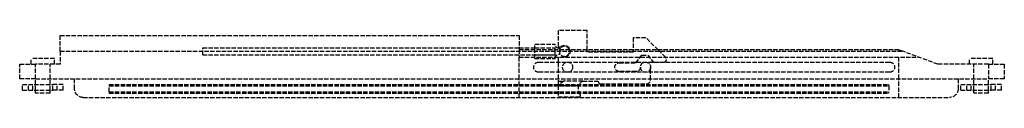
# Model space of a CAD drawing. Header units: millimetres. Extents: x -8 to 333, y -6 to 17.
import ezdxf

# ---------------------------------------------------------------- set-up
doc = ezdxf.new("R2010")
doc.units = ezdxf.units.MM
doc.header["$LTSCALE"] = 10
doc.linetypes.add('ALLCAD_Strich', pattern=[0.2, 0.15, -0.05])
doc.layers.add('BESCH_KONT_sich_schn_ansi_2d', color=40, linetype='Continuous')

msp = doc.modelspace()

# ---------------------------------------------------------------- linework, layer by layer
at = {"layer": 'BESCH_KONT_sich_schn_ansi_2d', "linetype": 'ALLCAD_Strich', "extrusion": (0, 1, -2.22045e-16)}
for p, q in [((6, 9.5), (6, 15)), ((6, 15), (165, 15)), ((165, 15), (165, 10)), ((188.5, 16.7), (178.5, 16.7)), ((178.5, 16.7), (178.5, 11)), ((188.5, 10), (188.5, 16.7)), ((208.89, 14.2), (204.5, 14.2)), ((204.5, 14.2), (204.5, 10)), ((213.09, 10), (208.89, 14.2)), ((55.4, 8.25), (55.4, 10.75)), ((55.4, 10.75), (165, 10.75)), ((165, 10.75), (170.4, 10.75)), ((170.4, 10), (170.4, 12)), ((170.4, 12), (177.4, 12)), ((170.4, 10.75), (177.4, 10.75)), ((170.4, 10.75), (177.4, 10.75)), ((177.4, 8.25), (177.4, 10.75)), ((177.4, 8.25), (177.4, 10.75)), ((178.5, 11), (179.33, 11)), ((179.21, 10.5), (178.9, 10.5)), ((4, 7), (-4, 7)), ((-4, 5), (-4, 7)), ((4, 5), (4, 7)), ((6, 9.5), (297.85, 9.5)), ((6, 9.5), (6, 5)), ((55.4, 8.25), (177.4, 8.25)), ((296.5, 10), (165, 10)), ((165, 10), (165, 7.5)), ((165, 7.5), (303.25, 7.5)), ((165, 0), (165, 7.5)), ((170.4, 7), (170.4, 10)), ((170.4, 8.25), (177.4, 8.25)), ((170.4, 7), (177.4, 7)), ((178.5, 7.5), (178.5, -2.3)), ((178.9, 8.5), (179.21, 8.5)), ((188.5, 9.2), (188.5, 10)), ((204.5, 9.2), (188.5, 9.2)), ((204.5, 10), (204.5, 9.2)), ((205.34, 5.5), (207.5, 8.2)), ((207.5, 8.2), (209.5, 8.2)), ((209.5, 8.2), (211.2, 6.08)), ((215.68, 7.41), (213.09, 10)), ((296.5, 10), (297.85, 9.5)), ((296.5, 0), (296.5, 7.5)), ((310, 5), (297.85, 9.5)), ((329, 7), (321, 7)), ((321, 5), (321, 7)), ((329, 5), (329, 7)), ((-8, 5), (-2.5, 5)), ((-8, 0), (-8, 5)), ((6, 5), (-2.5, 5)), ((-2.5, 0), (-2.5, 5)), ((2.5, 0), (2.5, 5)), ((2.5, 0), (2.5, 5)), ((171.75, 5.75), (293.25, 5.75)), ((199.6, 5.5), (205.34, 5.5)), ((210.5, -0.3), (210.5, 3.97)), ((211.98, 5.7), (214.98, 5.7)), ((327.5, 5), (310, 5)), ((322.5, 0), (322.5, 5)), ((322.5, 0), (322.5, 5)), ((327.5, 5), (333, 5)), ((327.5, 5), (327.5, 0)), ((333, 5), (333, 0)), ((-2.5, 0), (-8, 0)), ((-2.5, -2), (-2.5, 0)), ((-2.5, 0), (327.5, 0)), ((2.5, -2), (2.5, 0)), ((11, -3.5), (11, 0)), ((165, -6.5), (165, 0)), ((293.25, 2.25), (171.75, 2.25)), ((205.5, 2.5), (199.6, 2.5)), ((296.5, -6.5), (296.5, 0)), ((317, 0), (317, -3.5)), ((322.5, -2), (322.5, 0)), ((327.5, -2), (327.5, 0)), ((333, 0), (327.5, 0)), ((-7, -2), (-5, -2)), ((-7, -4), (-7, -2)), ((-5, -2), (3.5, -2)), ((-5, -4), (-5, -2)), ((-3.5, -4), (-3.5, -2)), ((-2.5, -4), (-2.5, -2)), ((-2.5, -4), (-2.5, -2)), ((2.5, -4), (2.5, -2)), ((2.5, -4), (2.5, -2)), ((7, -2), (3.5, -2)), ((3.5, -4), (3.5, -2)), ((5, -4), (5, -2)), ((7, -4), (7, -2)), ((11, 0), (11, 0)), ((11, -0.01), (11, 0)), ((11, 0), (11, 0)), ((11, 0), (11, 0)), ((11, 0), (11, 0)), ((11, 0), (11, 0)), ((11, 0), (11, 0)), ((11, 0), (11, 0)), ((11, 0), (11, 0)), ((11, 0), (11, 0)), ((11, 0), (11, 0)), ((11, -0.01), (11, -0.01)), ((11, -0.01), (11, -0.01)), ((11, -0.01), (11, -0.01)), ((11, -0.01), (11, -0.01)), ((11, -0.01), (11, -0.01)), ((11, -0.01), (11, -0.01)), ((23, -2), (23, -2.5)), ((23, -2), (293, -2)), ((23, -4.5), (23, -2.5)), ((23, -2.5), (293, -2.5)), ((180.5, -0.8), (178.5, -2.3)), ((178.5, -0.8), (180.5, -0.8)), ((178.5, -2.3), (178.5, -6.3)), ((178.5, -2.3), (185.75, -2.3)), ((187, -0.8), (180.5, -0.8)), ((187, -0.8), (192, -0.8)), ((193, -1.8), (209, -1.8)), ((293, -2.5), (293, -2)), ((293, -2.5), (293, -4.5)), ((318, -2), (320, -2)), ((318, -4), (318, -2)), ((320, -2), (328.5, -2)), ((320, -4), (320, -2)), ((321.5, -4), (321.5, -2)), ((322.5, -4), (322.5, -2)), ((322.5, -4), (322.5, -2)), ((327.5, -4), (327.5, -2)), ((327.5, -4), (327.5, -2)), ((332, -2), (328.5, -2)), ((328.5, -4), (328.5, -2)), ((330, -4), (330, -2)), ((332, -4), (332, -2)), ((-7, -4), (-5, -4)), ((-5, -4), (3.5, -4)), ((-2.5, -5), (-2.5, -4)), ((2.5, -5), (-2.5, -5)), ((2.5, -5), (2.5, -4)), ((7, -4), (3.5, -4)), ((14, -6.5), (314, -6.5)), ((23, -4.5), (23, -5)), ((23, -4.5), (293, -4.5)), ((23, -5), (293, -5)), ((178.5, -6.3), (185.74, -6.3)), ((293, -5), (293, -4.5)), ((318, -4), (320, -4)), ((320, -4), (328.5, -4)), ((322.5, -5), (322.5, -4)), ((327.5, -5), (322.5, -5)), ((327.5, -5), (327.5, -4)), ((332, -4), (328.5, -4))]:
    msp.add_line(p, q, dxfattribs=at)
at = {"layer": 'BESCH_KONT_sich_schn_ansi_2d', "linetype": 'ALLCAD_Strich'}
for centre in [(181.75, 4), (208.75, 4)]:
    msp.add_circle(centre, 1.75, dxfattribs=at)
for centre, radius, start, end in [((180.65, 9.5), 1.75, 16.6015, 163.3985), ((180.65, 9.5), 1.75, 163.3985, 0), ((180.65, 9.5), 1.75, 360, 16.6015), ((214.98, 6.7), 1, 270, 45), ((211.98, 6.7), 1, 218.6598, 270), ((193, -1.3), 0.5, 180, 270), ((209, -0.3), 1.5, 270, 360), ((185.74, -5.8), 0.5, 270, 36.6328)]:
    msp.add_arc(centre, radius, start, end, dxfattribs=at)
at = {"layer": 'BESCH_KONT_sich_schn_ansi_2d', "linetype": 'ALLCAD_Strich', "extrusion": (0, -2.22045e-16, -1)}
for centre, radius, start, end in [((-180.65, 9.5), 2, 48.5904, 165.5225), ((-180.65, 9.5), 2, 165.5225, 270), ((-171.75, 4), 1.75, 270, 90), ((-199.6, 4), 1.5, 270, 90), ((-205.5, 4), 1.5, 180, 270), ((-293.25, 4), 1.75, 90, 270), ((-188.77, -3.55), 3.27, 323.3672, 57.2209), ((-192, -1.3), 0.5, 90, 180), ((-14, -3.5), 3, 270, 360), ((-314, -3.5), 3, 180, 270)]:
    msp.add_arc(centre, radius, start, end, dxfattribs=at)
at = {"layer": 'BESCH_KONT_sich_schn_ansi_2d', "linetype": 'ALLCAD_Strich'}
for points, knots in [([(178.9, 10.5), (178.8, 10.5), (178.7, 10.51), (178.5, 10.55), (178.41, 10.58), (178.22, 10.66), (178.13, 10.71), (177.97, 10.82), (177.9, 10.88), (177.77, 11.01), (177.71, 11.09), (177.6, 11.25), (177.56, 11.33), (177.49, 11.48), (177.46, 11.57), (177.42, 11.72), (177.41, 11.79), (177.4, 11.89), (177.4, 11.93), (177.4, 11.99), (177.4, 12), (177.4, 12)], [-3.548972, -3.548972, -3.548972, -3.548972, -3.255671, -3.255671, -2.962369, -2.962369, -2.669067, -2.669067, -2.375765, -2.375765, -2.047936, -2.047936, -1.720108, -1.720108, -1.290081, -1.290081, -0.860054, -0.860054, -0.430027, -0.430027, 0, 0, 0, 0]), ([(177.4, 7), (177.4, 7), (177.4, 7.01), (177.4, 7.07), (177.4, 7.11), (177.41, 7.21), (177.42, 7.28), (177.46, 7.43), (177.49, 7.52), (177.56, 7.67), (177.6, 7.75), (177.71, 7.91), (177.77, 7.99), (177.9, 8.12), (177.97, 8.18), (178.13, 8.29), (178.22, 8.34), (178.41, 8.42), (178.5, 8.45), (178.7, 8.49), (178.8, 8.5), (178.9, 8.5)], [7.097945, 7.097945, 7.097945, 7.097945, 7.527972, 7.527972, 7.957999, 7.957999, 8.388026, 8.388026, 8.818053, 8.818053, 9.145881, 9.145881, 9.47371, 9.47371, 9.767012, 9.767012, 10.060313, 10.060313, 10.353615, 10.353615, 10.646917, 10.646917, 10.646917, 10.646917])]:
    msp.add_open_spline(points, degree=3, knots=knots, dxfattribs=at)

doc.saveas('drawing.dxf')
